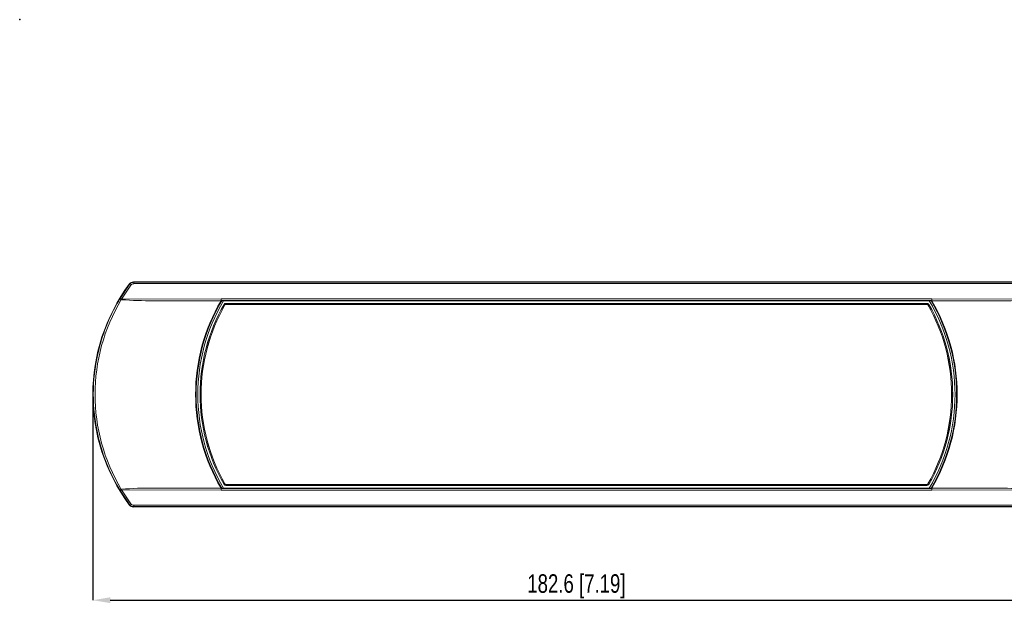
# Model space of a CAD drawing. Header units: millimetres. Extents: x 22 to 307, y 54 to 252.
# Tile 1 of 7: x 22 to 208, y 139 to 252. Entities that reach past the tile are written whole.
import ezdxf

# ---------------------------------------------------------------- set-up
doc = ezdxf.new("R2010")
doc.units = ezdxf.units.MM
doc.header["$PDSIZE"] = -1
doc.linetypes.add('SLD-Solido', pattern=[0])
doc.styles.add('SLDTEXTSTYLE0', font='TXT', dxfattribs={"width": 0.75})
doc.dimstyles.new('SLDDIMSTYLE1', dxfattribs={"dimtxt": 3.5, "dimasz": 3.302, "dimexe": 0, "dimexo": 1, "dimgap": 0.875, "dimtad": 1, "dimdec": 1, "dimrnd": 1e-09, "dimzin": 12, "dimdsep": 46, "dimtxsty": 'SLDTEXTSTYLE0', "dimcen": 0.09, "dimadec": 0, "dimazin": 3, "dimtfac": 1, "dimtdec": 1, "dimtmove": 0, "dimatfit": 0, "dimfxl": 1, "dimfrac": 2, "dimtolj": 1, "dimtzin": 12, "dimarcsym": 0})

# ---------------------------------------------------------------- blocks, each defined once
blk = doc.blocks.new('*D58')
at = {"color": 0, "lineweight": -2, "transparency": 16777216}
for p, q in [((36.2, 180.02), (36.2, 142.17)), ((218.8, 180.02), (218.8, 142.17)), ((39.5, 142.17), (215.5, 142.17))]:
    blk.add_line(p, q, dxfattribs=at)
at = {"color": 0, "transparency": 16777216}
for points in [[(39.5, 142.72), (39.5, 141.62), (36.2, 142.17)], [(215.5, 142.72), (215.5, 141.62), (218.8, 142.17)]]:
    blk.add_solid(points, dxfattribs=at)
at = {"layer": 'Defpoints', "color": 0, "transparency": 16777216}
for p in [(36.2, 181.02), (218.8, 181.02), (218.8, 142.17)]:
    blk.add_point(p, dxfattribs=at)
at = {"color": 0, "transparency": 16777216, "insert": (127.5, 144.79), "char_height": 3.5, "attachment_point": 5, "style": 'SLDTEXTSTYLE0'}
blk.add_mtext('\\A1;182.6 [7.19]', dxfattribs=at)

msp = doc.modelspace()

# ---------------------------------------------------------------- linework, layer by layer
at = {"color": 8, "linetype": 'SLD-Solido', "lineweight": 15}
for p, q in [((41.35, 199.15), (43.05, 201.69)), ((43.12, 201.79), (43.24, 201.92)), ((43.05, 160.34), (41.35, 162.88)), ((43.12, 160.24), (43.24, 160.11))]:
    msp.add_line(p, q, dxfattribs=at)
at = {"color": 7, "linetype": 'SLD-Solido', "lineweight": 15}
for p, q in [((43.36, 201.65), (41.61, 199.03)), ((43.05, 201.69), (43.12, 201.79)), ((43.12, 201.79), (43.08, 201.86)), ((43.92, 202.2), (43.89, 202.27)), ((43.89, 202.27), (211.11, 202.27)), ((43.92, 201.94), (43.92, 202.2)), ((211.08, 202.2), (43.92, 202.2)), ((211.08, 201.94), (43.92, 201.94)), ((60.4, 199.08), (41.61, 199.03)), ((41.61, 199.03), (41.61, 198.92)), ((60.4, 199.08), (194.59, 199.08)), ((194.59, 199.08), (213.39, 199.03)), ((41.08, 198.7), (41.08, 198.7)), ((47.65, 198.72), (60.4, 198.75)), ((60.4, 198.75), (194.59, 198.75)), ((60.4, 198.75), (60.4, 198.72)), ((194.59, 198.72), (60.4, 198.72)), ((194.13, 198.71), (60.87, 198.71)), ((61.15, 197.92), (61.14, 197.92)), ((193.68, 198.22), (61.31, 198.22)), ((61.32, 198.02), (193.68, 198.02)), ((61.32, 198.02), (61.32, 198.02)), ((193.68, 198.02), (61.32, 198.02)), ((193.68, 198.02), (193.68, 198.22)), ((193.68, 198.02), (193.68, 198.02)), ((193.86, 197.92), (193.85, 197.92)), ((194.59, 198.75), (207.35, 198.72)), ((194.59, 198.75), (194.59, 198.72)), ((207.35, 198.72), (194.59, 198.72)), ((61.14, 164.11), (61.15, 164.12)), ((61.31, 164.01), (61.32, 164.02)), ((193.68, 164.01), (61.31, 164.01)), ((61.31, 164.01), (61.31, 163.81)), ((61.31, 163.81), (193.68, 163.81)), ((61.32, 164.02), (193.68, 164.02)), ((193.68, 164.01), (193.68, 164.02)), ((193.68, 164.01), (193.68, 164.01)), ((193.85, 164.11), (193.85, 164.12)), ((41.61, 163.11), (41.57, 163.1)), ((41.61, 163.11), (41.61, 163)), ((41.61, 163), (60.4, 162.95)), ((41.61, 163), (43.36, 160.38)), ((60.4, 163.28), (47.65, 163.32)), ((60.4, 163.32), (60.4, 163.28)), ((60.4, 163.32), (194.59, 163.32)), ((194.59, 163.28), (60.4, 163.28)), ((60.4, 162.95), (194.59, 162.95)), ((60.87, 163.32), (194.13, 163.32)), ((194.59, 163.32), (207.35, 163.32)), ((207.35, 163.32), (194.59, 163.28)), ((194.59, 163.32), (194.59, 163.28)), ((213.39, 163), (194.59, 162.95)), ((43.12, 160.24), (43.05, 160.34)), ((43.08, 160.17), (43.12, 160.24)), ((43.92, 160.1), (211.08, 160.1)), ((43.92, 159.83), (43.92, 160.1)), ((43.89, 159.77), (43.92, 159.83)), ((211.11, 159.77), (43.89, 159.77)), ((43.92, 159.83), (211.08, 159.83))]:
    msp.add_line(p, q, dxfattribs=at)
at = {"color": 7, "linetype": 'SLD-Solido', "lineweight": 15, "flags": 128}
for points in [[(41.4, 199.05), (41.36, 199.08), (41.35, 199.09), (41.35, 199.1), (41.34, 199.13), (41.34, 199.14), (41.35, 199.14), (41.35, 199.15)], [(41.57, 198.93), (41.47, 198.99), (41.4, 199.05)], [(41.57, 198.93), (41.59, 198.92), (41.61, 198.92)], [(60.4, 198.72), (55.59, 198.72), (47.65, 198.72)], [(193.85, 164.11), (193.87, 164.1), (193.91, 164.08), (193.96, 164.05), (194.03, 164.01)], [(41.35, 162.88), (41.35, 162.89), (41.34, 162.89), (41.34, 162.9), (41.35, 162.93), (41.35, 162.94), (41.36, 162.95), (41.4, 162.98)], [(47.65, 163.32), (52.46, 163.32), (60.4, 163.32)]]:
    msp.add_lwpolyline(points, dxfattribs=at)
at = {"color": 7, "linetype": 'SLD-Solido', "lineweight": 15}
for centre, radius, start, end in [((71.2, 181.02), 35, 143.4453, 216.5547), ((43.88, 201.27), 0.997, 89.9195, 143.5252), ((42.89, 201.12), 0.703, 48.479, 71.3455), ((43.89, 201.29), 0.91, 88.3215, 136.0591), ((43.92, 201.24), 0.697, 89.994, 143.7309), ((71.53, 181.02), 34.91, 149.119, 210.881), ((63.83, 185.48), 26.31, 148.6874, 149.8234), ((41.37, 199.05), 0.103, 51.2524, 101.7994), ((41.79, 198.91), 0.416, 148.806, 161.3108), ((40.36, 196.96), 2.42, 58.9982, 63.7058), ((250.94, 199.13), 190.54, 180.0152, 180.1154), ((-38.68, 199.14), 233.27, 359.9046, 359.9865), ((70.76, 181.28), 34.42, 149.5888, 167.5464), ((47.03, 270.28), 71.57, 265.6574, 270.4952), ((90.62, 181.02), 35.02, 149.64, 210.36), ((90.65, 181.02), 34.94, 149.5641, 210.4359), ((90.65, 181.02), 34.64, 149.2857, 210.7143), ((90.65, 181.02), 34.21, 150.1886, 209.8114), ((90.65, 181.02), 34.01, 150.1895, 209.8105), ((90.65, 181.02), 34, 150.1944, 209.8045), ((61.31, 197.83), 0.395, 89.5876, 150.6006), ((39.12, 159.92), 43.92, 59.912, 60.1729), ((61.31, 197.82), 0.2, 89.8421, 150.348), ((104.88, 198.23), 43.57, 180.0137, 180.2767), ((193.68, 197.83), 0.395, 29.3996, 90.4117), ((193.68, 197.82), 0.2, 29.6521, 90.0119), ((164.35, 181.02), 34.01, 330.1886, 29.8105), ((164.35, 181.02), 34, 330.1944, 29.8056), ((215.53, 160.51), 43.24, 119.8256, 120.0906), ((164.35, 181.02), 34.21, 330.1886, 29.8114), ((164.35, 181.02), 34.64, 329.2856, 30.7144), ((164.35, 181.02), 34.94, 329.5641, 30.4359), ((164.4, 181.02), 35, 329.6212, 30.3788), ((208.08, 266.97), 68.26, 269.3868, 274.4591), ((71.29, 181.01), 35, 192.4788, 210.3305), ((39.3, 201.81), 43.57, 299.8261, 300.089), ((61.31, 164.2), 0.395, 209.3994, 270.4125), ((61.31, 164.21), 0.2, 209.6525, 270.0121), ((193.68, 164.21), 0.2, 269.9145, 330.201), ((193.68, 164.21), 0.402, 270.2068, 329.9824), ((102.18, 163.79), 91.5, 0.011, 0.1363), ((64.44, 176.93), 27.02, 210.2163, 211.3259), ((41.37, 162.98), 0.102, 258.0328, 308.8601), ((42.68, 161.25), 2.16, 120.9406, 126.401), ((40.35, 165.09), 2.44, 296.3077, 300.9883), ((46.56, 105.83), 57.5, 88.9122, 94.9351), ((279.32, 162.91), 218.91, 179.9013, 179.9886), ((5.7, 162.9), 188.89, 0.0147, 0.1159), ((207.95, 92.23), 71.08, 85.5792, 90.4881), ((43.88, 160.76), 0.997, 216.4746, 270.0804), ((42.89, 160.91), 0.702, 288.6372, 311.5383), ((43.89, 160.73), 0.9, 223.5359, 271.769), ((43.92, 160.79), 0.697, 216.2695, 270.0057)]:
    msp.add_arc(centre, radius, start, end, dxfattribs=at)
at = {"color": 8, "linetype": 'SLD-Solido', "lineweight": 15}
msp.add_arc((70.95, 180.99), 34.66, 167.1414, 192.5699, dxfattribs=at)
at = {"color": 7, "linetype": 'SLD-Solido', "lineweight": 15}
for centre, major_axis, start_param, end_param in [((61.32, 197.82), (0.1, -0.173), 2.619807, 3.663418), ((193.68, 197.82), (-0.1, -0.173), 2.619768, 3.663378), ((61.32, 164.22), (0.1, 0.173), 2.616346, 3.663378), ((193.68, 164.22), (-0.1, 0.173), 2.619807, 3.663418)]:
    msp.add_ellipse(centre, major_axis=major_axis, ratio=0.999797, start_param=start_param, end_param=end_param, dxfattribs=at)
msp.add_point((22.39, 251.79))

# ---------------------------------------------------------------- dimensions: what is measured, and where the dimension line sits
dim = msp.add_linear_dim(base=(218.8, 142.17), p1=(36.2, 181.02), p2=(218.8, 181.02), dimstyle='SLDDIMSTYLE1')
dim.commit()
dim.dimension.update_dxf_attribs({"geometry": '*D58', "text_midpoint": (127.5, 144.79)})

doc.saveas('drawing.dxf')
